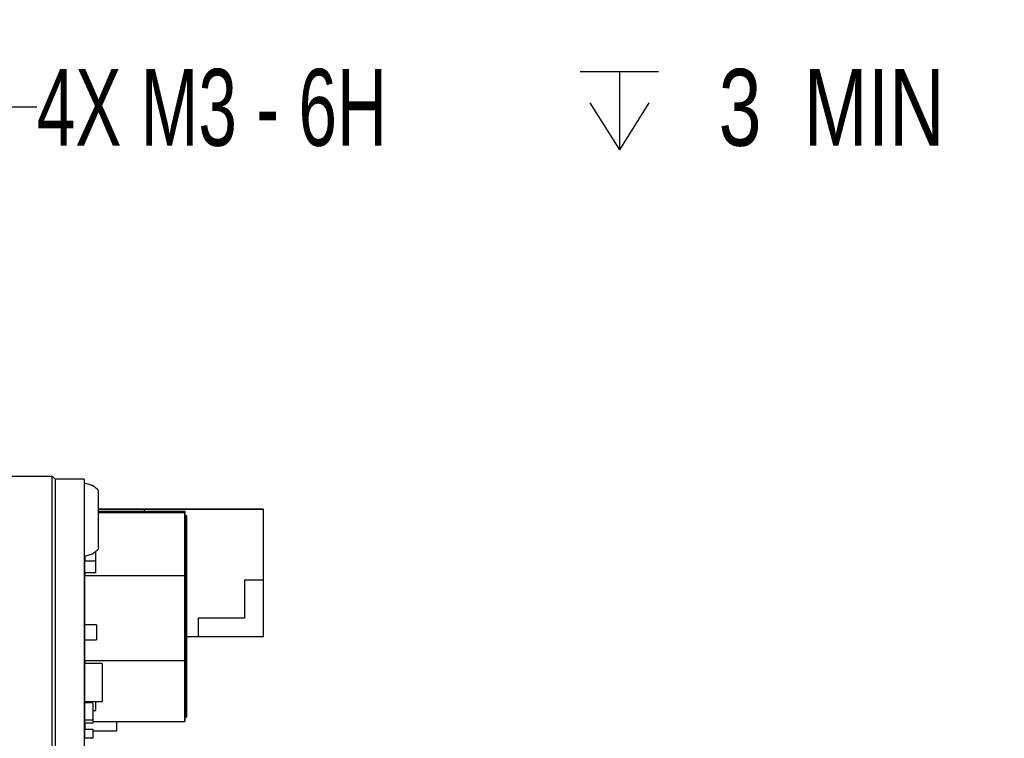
# Paper-space layout 'RJ45 body' of a CAD drawing. Header units: millimetres. Extents: x 5 to 274, y 4 to 211.
# Tile 8 of 21: x 131 to 165, y 117 to 142. Entities that reach past the tile are written whole.
import ezdxf

# ---------------------------------------------------------------- set-up
doc = ezdxf.new("R2010")
doc.units = ezdxf.units.MM
doc.layers.add('DIMENSIONS', color=8, linetype='Continuous')
doc.styles.add('SLDTEXTSTYLE0', font='TXT', dxfattribs={"width": 0.75})
doc.styles.add('SLDTEXTSTYLE5', font='TXT', dxfattribs={"width": 0.675})
doc.dimstyles.new('SLDDIMSTYLE9', dxfattribs={"dimtxt": 2.645833, "dimasz": 3.302, "dimexe": 0, "dimexo": 0.0625, "dimgap": 0.661458, "dimtad": 0, "dimtih": 1, "dimtoh": 1, "dimdec": 6, "dimrnd": 1e-09, "dimzin": 12, "dimdsep": 46, "dimtxsty": 'SLDTEXTSTYLE0', "dimsah": 1, "dimcen": 0, "dimadec": 0, "dimazin": 3, "dimtfac": 1, "dimtofl": 0, "dimtmove": 0, "dimatfit": 3, "dimfxl": 1, "dimfrac": 2, "dimtolj": 1, "dimtzin": 12, "dimarcsym": 0})

# ---------------------------------------------------------------- blocks, each defined once
blk = doc.blocks.new('SW_SYMBOL_HOLE_DEPTH')
at = {"layer": 'DIMENSIONS', "color": 0}
for p, q in [((0, 875), (800, 875)), ((400, 875), (400, 75)), ((100, 555), (400, 75)), ((700, 555), (400, 75))]:
    blk.add_line(p, q, dxfattribs=at)
blk = doc.blocks.new('_D_24')
at = {"layer": 'DIMENSIONS'}
for p, q in [((119.366, 145.197), (130.36, 139.192)), ((130.36, 139.192), (131.917, 139.192))]:
    blk.add_line(p, q, dxfattribs=at)
blk.add_solid([(119.366, 145.197), (122.02, 143.169), (122.507, 144.06)], dxfattribs=at)
at = {"layer": 'DIMENSIONS', "xscale": 0.0033796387, "yscale": 0.0033796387, "zscale": 0.0033796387}
blk.add_blockref('SW_SYMBOL_HOLE_DEPTH', (150.654, 137.457), dxfattribs=at)
at = {"layer": 'DIMENSIONS', "attachment_point": 1}
for s, insert, char_height, style in [('4X M3 - 6H', (131.917, 140.501), 2.6458, 'SLDTEXTSTYLE5'), ('3', (155.429, 140.501), 2.646, 'SLDTEXTSTYLE0'), ('MIN', (158.359, 140.501), 2.6458, 'SLDTEXTSTYLE0')]:
    blk.add_mtext(s, dxfattribs=dict(at, insert=insert, char_height=char_height, style=style))

psp = doc.layouts.new('RJ45 body')

# ---------------------------------------------------------------- linework, layer by layer
at = {"color": 7, "linetype": 'Continuous', "lineweight": 25}
for p, q in [((128.4491738, 126.4718718), (132.4491738, 126.4718718)), ((132.4491738, 125.4718718), (132.4491738, 126.4718718)), ((132.4491738, 126.4718718), (132.5491738, 126.3718718)), ((132.5491738, 126.3718718), (132.5491738, 125.4718718)), ((133.5491738, 126.3718718), (132.5491738, 126.3718718)), ((133.5491738, 126.3718718), (133.5491738, 125.4718718)), ((134.0491738, 123.9718718), (134.0491738, 125.9718718)), ((132.4491738, 99.4718718), (132.4491738, 125.4718718)), ((132.5491738, 125.4718718), (132.5491738, 99.4718718)), ((133.5491738, 125.4718718), (133.5491738, 99.4718718)), ((135.6291765, 125.3323924), (134.0491738, 125.3323923)), ((134.0491738, 125.3323919), (135.6291765, 125.332392)), ((135.6291765, 125.322392), (134.0491738, 125.3223919)), ((134.0491738, 125.2675872), (137.0291793, 125.2675871)), ((139.7291765, 125.3323926), (135.6291765, 125.3323924)), ((135.6291765, 125.3323924), (135.6291765, 125.3323924)), ((135.6291765, 125.332392), (139.7291765, 125.3323921)), ((135.6291765, 125.2675871), (135.6291765, 125.332392)), ((135.6291765, 125.332392), (135.6291765, 125.332392)), ((137.0291793, 125.2675871), (137.0291792, 125.2162208)), ((137.0291793, 123.1632317), (137.0291793, 125.2675871)), ((139.7291765, 125.3323921), (139.7291765, 125.3323926)), ((139.7291765, 125.3323921), (139.7291766, 122.8823921)), ((134.0491738, 125.2162209), (137.0291792, 125.2162208)), ((137.0291792, 125.2162208), (137.029179, 123.0362658)), ((137.029179, 122.9555096), (137.0291792, 125.0671636)), ((137.0291792, 125.0671636), (137.0291793, 125.1163705)), ((137.0791792, 125.0671636), (137.0291792, 125.0671636)), ((137.0291793, 125.1163705), (137.0791793, 125.1163705)), ((137.0791792, 125.0671636), (137.079179, 122.9555096)), ((137.0791793, 125.1163705), (137.0791792, 125.0671636)), ((137.0791793, 123.1216121), (137.0791793, 125.1163705)), ((133.5791766, 123.7249386), (133.5791766, 123.5374601)), ((133.959179, 123.1459923), (133.9591791, 123.8859109)), ((133.5791793, 123.1459923), (133.5791793, 123.5374601)), ((133.9591793, 123.5374601), (133.5791793, 123.5374601)), ((133.959179, 123.1459923), (133.579179, 123.1459923)), ((133.579179, 123.1459923), (133.579179, 123.0362659)), ((137.029179, 123.0362658), (133.579179, 123.0362659)), ((133.579179, 121.3533733), (133.579179, 123.0362659)), ((137.029179, 123.0362658), (137.0291789, 120.1252866)), ((137.0291789, 120.1669062), (137.029179, 122.9555096)), ((137.029179, 122.9555096), (137.079179, 122.9555096)), ((137.0291792, 120.2522525), (137.0291793, 123.1632317)), ((137.079179, 122.9555096), (137.0791789, 120.1669062)), ((137.0791791, 123.17044), (137.0791791, 123.1584501)), ((137.0791791, 123.1198594), (137.0791791, 122.8120471)), ((137.0791792, 120.3330087), (137.0791793, 123.1216121)), ((139.7291766, 122.8823921), (139.0791766, 122.8823921)), ((139.0791766, 122.8823921), (139.0791767, 121.5823921)), ((139.7291766, 122.8823922), (139.7291767, 120.9323922)), ((137.0791792, 121.8683063), (137.0791792, 122.2547109)), ((137.0791792, 121.6803279), (137.0791791, 121.0524735)), ((137.0791791, 121.0761413), (137.0791791, 121.6029293)), ((139.0791767, 121.5823921), (137.4791767, 121.582392)), ((137.4791767, 121.582392), (137.4791767, 120.932392)), ((133.9791783, 121.3533733), (133.5791791, 121.3533733)), ((133.5791791, 120.8293738), (133.5791791, 121.3533733)), ((133.9791783, 121.3533733), (133.9791783, 120.8293738)), ((137.0791791, 121.0186348), (137.0791791, 120.3907805)), ((137.0791791, 120.4144482), (137.0791791, 120.9412362)), ((137.4791767, 120.932392), (137.0791791, 120.932392)), ((137.0791791, 120.251991), (137.0791791, 120.907971)), ((137.0791791, 120.8906563), (137.0791791, 120.3317897)), ((139.7291767, 120.9323922), (137.4791767, 120.9323921)), ((133.5791789, 120.1252867), (133.579179, 120.8293738)), ((133.5791791, 120.8293738), (133.9791783, 120.8293738)), ((137.029179, 118.0722975), (137.0291792, 120.2522525)), ((137.079179, 118.2213547), (137.0791792, 120.3330087)), ((137.079179, 119.7527552), (137.0791791, 120.2795431)), ((137.0791791, 120.3569417), (137.0791791, 119.7290874)), ((137.0791791, 119.5902979), (137.0791791, 120.246278)), ((137.0791791, 120.2289632), (137.0791791, 119.6700966)), ((133.5691785, 119.8521776), (133.5691785, 119.6621776)), ((133.5791789, 120.1252867), (133.5791789, 120.0118737)), ((133.5791789, 120.1252867), (137.0291789, 120.1252866)), ((133.5791791, 118.7118738), (133.5791791, 120.0118737)), ((134.1791779, 120.0118737), (133.5791791, 120.0118737)), ((134.1791779, 120.0118737), (134.1791779, 118.7118738)), ((137.0291789, 118.1721478), (137.0291789, 120.1669062)), ((137.0291789, 120.1669062), (137.0791789, 120.1669062)), ((137.0291789, 120.1252866), (137.0291789, 118.0209312)), ((137.0791789, 120.1669062), (137.0791789, 118.1721478)), ((133.5691785, 119.6621776), (133.5691785, 119.5670391)), ((133.5691785, 119.6621776), (133.5791785, 119.6621776)), ((133.5691785, 119.5670391), (133.5691785, 119.5187793)), ((133.5691785, 119.5670391), (133.5791785, 119.5670391)), ((133.5691785, 119.5187793), (133.5791785, 119.5187793)), ((137.079179, 118.9286048), (137.079179, 119.5845849)), ((137.079179, 119.5672701), (137.079179, 119.0084036)), ((133.5691785, 119.1021433), (133.5691785, 119.0621777)), ((133.5791785, 119.1021433), (133.5691785, 119.1021433)), ((133.5691785, 119.0621776), (133.5691785, 119.0621777)), ((133.5691785, 119.0621777), (133.5791785, 119.0621777)), ((133.5691785, 119.0621776), (133.5691785, 118.8721776)), ((133.5791785, 119.0621776), (133.5691785, 119.0621776)), ((133.5691785, 118.8721776), (133.5691785, 118.651786)), ((133.5591792, 118.6217869), (133.5591792, 118.1217869)), ((133.5591792, 118.1217868), (133.5591792, 118.6217868)), ((133.579179, 118.7118738), (133.579179, 118.6617867)), ((133.5791791, 118.7118738), (134.1791779, 118.7118738)), ((133.6091792, 118.6717869), (133.8091792, 118.6717869)), ((133.8091792, 118.6717868), (133.6091792, 118.6717868)), ((133.8576863, 118.6339136), (133.8576863, 118.6339137)), ((133.8591792, 118.1217868), (133.8591792, 118.6217868)), ((133.9591789, 118.3951596), (133.9591789, 118.7118738)), ((133.8591788, 118.2619585), (133.8691788, 118.2619585)), ((133.8591792, 118.3951596), (133.9591789, 118.3951596)), ((133.8691788, 117.9819585), (133.8691788, 118.2619585)), ((137.0291789, 118.1721478), (137.0791789, 118.1721478)), ((137.0791789, 118.1721478), (137.079179, 118.2213547)), ((133.560672, 118.1096601), (133.560672, 118.10966)), ((133.5691788, 118.0917874), (133.5691788, 117.9819585)), ((133.5791788, 117.9819585), (133.5691788, 117.9819585)), ((133.5791788, 117.9819585), (133.5791788, 117.9719585)), ((133.5791788, 117.9719585), (133.8591788, 117.9719585)), ((133.5791791, 117.9719585), (133.5791791, 117.7519581)), ((133.6091792, 118.0717868), (133.8091792, 118.0717868)), ((133.8591788, 117.9819585), (133.8691788, 117.9819585)), ((133.8591788, 117.9719585), (133.8591788, 117.9819585)), ((133.8691788, 118.0209313), (137.0291789, 118.0209312)), ((134.6791795, 117.6997536), (134.6791795, 118.0209313)), ((137.0291789, 118.0209312), (137.029179, 118.0722975)), ((133.5591792, 117.5017978), (133.5591792, 117.7017978)), ((133.5691788, 117.7419581), (133.5691788, 117.4619581)), ((133.5791788, 117.7419581), (133.5691788, 117.7419581)), ((133.5791788, 117.4619581), (133.5691788, 117.4619581)), ((133.5791788, 117.7519581), (133.8591788, 117.7519581)), ((133.5791788, 117.7419581), (133.5791788, 117.7519581)), ((133.5791788, 117.4619581), (133.5791788, 117.4519581)), ((133.8591788, 117.7419581), (133.8591788, 117.7519581)), ((133.8591788, 117.7419581), (133.8691788, 117.7419581)), ((133.8591788, 117.4619581), (133.8691788, 117.4619581)), ((133.8591788, 117.4519581), (133.8591788, 117.4619581)), ((133.8691788, 117.4619581), (133.8691788, 117.7419581)), ((133.8691788, 117.6997536), (134.6791795, 117.6997536)), ((133.5791788, 117.4519581), (133.8591788, 117.4519581)), ((133.6091792, 117.4517978), (133.6051796, 117.4519581)), ((133.6091792, 117.4517978), (133.8091792, 117.4517978)), ((133.8131789, 117.4519581), (133.8091792, 117.4517978))]:
    psp.add_line(p, q, dxfattribs=at)
at = {"color": 7, "linetype": 'Continuous', "lineweight": 25, "flags": 128}
psp.add_lwpolyline([(133.5591792, 118.1217869), (133.5601399, 118.1120324), (133.560672, 118.1096601)], dxfattribs=at)
at = {"color": 7, "linetype": 'Continuous', "lineweight": 25}
for centre, radius, start, end in [((133.4879263, 125.4743768), 0.75, 41.55407748, 85.31582017), ((133.4879263, 124.4693668), 0.75, 274.68417983, 318.44592252), ((133.5791785, 119.8521777), 0.01, 90, 180), ((133.5791785, 119.8521776), 0.01, 90, 180), ((133.5791785, 119.1021433), 0.01, 90, 180), ((133.5791785, 119.1021433), 0.01, 90, 180), ((133.5791785, 118.8721776), 0.01, 180, 270), ((133.6091792, 118.6217869), 0.05, 90, 179.9999975), ((133.6091792, 118.6217868), 0.05, 90, 179.9999975), ((133.8091792, 118.6217869), 0.05, 14.03626369, 90), ((133.8091792, 118.6217868), 0.05, 359.9999975, 90), ((133.8591788, 118.2619585), 0.01, 0, 90), ((133.8591788, 118.2619585), 0.01, 0, 90), ((133.6091792, 118.1217868), 0.05, 179.9999975, 270), ((133.5791788, 117.9819585), 0.01, 180, 270), ((133.8091792, 118.1217868), 0.05, 270, 0.0000025), ((133.8591788, 117.9819585), 0.01, 270, 0), ((133.6091792, 117.7017978), 0.05, 143.13086103, 179.9999975), ((133.6091792, 117.7017979), 0.05, 143.13086103, 179.9999975), ((133.6091792, 117.5017978), 0.05, 179.9999975, 216.86915566), ((133.5791788, 117.7419581), 0.01, 90, 180), ((133.5791788, 117.7419581), 0.01, 90, 180), ((133.5791788, 117.4619581), 0.01, 180, 270), ((133.8591788, 117.7419581), 0.01, 0, 90), ((133.8591788, 117.7419581), 0.01, 0, 90), ((133.8591788, 117.4619581), 0.01, 270, 0)]:
    psp.add_arc(centre, radius, start, end, dxfattribs=at)
for points, knots in [([(137.0791791, 123.8887507), (137.0791791, 123.8890204), (137.0791791, 123.8903688), (137.0791791, 123.8927198), (137.0791791, 123.8957119), (137.0791791, 123.8985555), (137.0791791, 123.9012517), (137.0791791, 123.9038), (137.0791791, 123.9062004), (137.0791791, 123.9084531), (137.0791791, 123.9105581), (137.0791791, 123.912516), (137.0791791, 123.914327), (137.0791791, 123.9159918), (137.0791791, 123.9175111), (137.0791791, 123.9188855), (137.0791791, 123.9201159), (137.0791791, 123.9212032), (137.0791791, 123.9221484), (137.0791791, 123.9229525), (137.0791791, 123.9236167), (137.0791791, 123.924142), (137.0791791, 123.9245298), (137.0791791, 123.9247812), (137.0791791, 123.9248975), (137.0791791, 123.92488), (137.0791791, 123.9247301), (137.0791791, 123.924449), (137.0791791, 123.9240382), (137.0791791, 123.9234991), (137.0791791, 123.9226109), (137.0791791, 123.9214714), (137.0791791, 123.9200864), (137.0791791, 123.9189263), (137.0791791, 123.9176461), (137.0791791, 123.9162474), (137.0791791, 123.9147313), (137.0791791, 123.9130994), (137.0791791, 123.9113528), (137.0791791, 123.9094931), (137.0791791, 123.9075214), (137.0791791, 123.9054391), (137.0791791, 123.9032475), (137.0791791, 123.9009478), (137.0791791, 123.8985413), (137.0791791, 123.8951919), (137.0791791, 123.8916335), (137.0791791, 123.8878714), (137.0791791, 123.8849491), (137.0791791, 123.8819271), (137.0791791, 123.8788067), (137.0791791, 123.8755889), (137.0791791, 123.8722748), (137.0791791, 123.8688655), (137.0791791, 123.865362), (137.0791791, 123.8605665), (137.0791791, 123.8555867), (137.0791791, 123.8504271), (137.0791791, 123.8464685), (137.0791791, 123.8424219), (137.0791791, 123.8382883), (137.0791791, 123.8340686), (137.0791791, 123.8297638), (137.0791791, 123.8239117), (137.0791791, 123.8178927), (137.0791791, 123.8117119), (137.0791791, 123.806994), (137.0791791, 123.7998089), (137.0791791, 123.7940017), (137.0791791, 123.7898535)], [0, 0, 0, 0, 0.0034841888, 0.0174215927, 0.0313589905, 0.0452963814, 0.0592337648, 0.0731711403, 0.0871085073, 0.1010458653, 0.1149832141, 0.1289205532, 0.1428578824, 0.1567952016, 0.1707325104, 0.1846698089, 0.1986070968, 0.2125443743, 0.2264816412, 0.2404188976, 0.2543561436, 0.2682933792, 0.2822306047, 0.29616782, 0.3101050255, 0.3240422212, 0.3379794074, 0.3519165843, 0.3658537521, 0.379790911, 0.3937280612, 0.4216049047, 0.4355420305, 0.4494791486, 0.4634162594, 0.477353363, 0.4912904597, 0.5052275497, 0.5191646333, 0.5331017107, 0.5470387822, 0.560975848, 0.5749129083, 0.5888499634, 0.6027870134, 0.6167240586, 0.6446001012, 0.6585371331, 0.672474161, 0.686411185, 0.7003482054, 0.7142852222, 0.7282222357, 0.7421592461, 0.7560962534, 0.7700332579, 0.7979089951, 0.8118459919, 0.8257829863, 0.8397199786, 0.8536569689, 0.8675939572, 0.8815309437, 0.8954679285, 0.9233435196, 0.9372804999, 0.9512174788, 0.9651544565, 1, 1, 1, 1]), ([(137.0791791, 122.3847286), (137.0791791, 122.3853343), (137.0791791, 122.3883628), (137.0791791, 122.4011209), (137.0791791, 122.4232091), (137.0791791, 122.448081), (137.0791791, 122.4731622), (137.0791791, 122.4933846), (137.0791791, 122.5188301), (137.0791791, 122.5393131), (137.0791791, 122.5650516), (137.0791791, 122.5857446), (137.0791791, 122.61172), (137.0791791, 122.632583), (137.0791791, 122.6587498), (137.0791791, 122.67975), (137.0791791, 122.7060706), (137.0791791, 122.7271803), (137.0791791, 122.7536225), (137.0791791, 122.7801165), (137.0791791, 122.8066666), (137.0791791, 122.8332499), (137.0791791, 122.8598634), (137.0791791, 122.8865057), (137.0791791, 122.9131614), (137.0791791, 122.9398277), (137.0791791, 122.9664971), (137.0791791, 122.9931605), (137.0791791, 123.0144841), (137.0791791, 123.0411205), (137.0791791, 123.0677359), (137.0791791, 123.094311), (137.0791791, 123.1208461), (137.0791791, 123.1473378), (137.0791791, 123.1737575), (137.0791791, 123.2001118), (137.0791791, 123.2263964), (137.0791791, 123.2525712), (137.0791791, 123.2786496), (137.0791791, 123.3046265), (137.0791791, 123.3304468), (137.0791791, 123.3561324), (137.0791791, 123.3816764), (137.0791791, 123.4070052), (137.0791791, 123.4321506), (137.0791791, 123.4521131), (137.0791791, 123.4768477), (137.0791791, 123.5013534), (137.0791791, 123.5255156), (137.0791791, 123.5493882), (137.0791791, 123.5682443), (137.0791791, 123.5914743), (137.0791791, 123.6097746), (137.0791791, 123.6322529), (137.0791791, 123.6499048), (137.0791791, 123.67151), (137.0791791, 123.6926376), (137.0791791, 123.7130643), (137.0791791, 123.7329164), (137.0791791, 123.7483228), (137.0791791, 123.7669343), (137.0791791, 123.7812916), (137.0791791, 123.7985224), (137.0791791, 123.8117211), (137.0791791, 123.8274396), (137.0791791, 123.8393853), (137.0791791, 123.8534678), (137.0791791, 123.8698883), (137.0791791, 123.88159), (137.0791791, 123.8887507)], [0, 0, 0, 0, 0.00118159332, 0.00590801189, 0.02481633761, 0.04372424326, 0.05317725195, 0.07208469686, 0.08153765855, 0.10044478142, 0.10989770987, 0.12880460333, 0.13825750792, 0.15716423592, 0.16661712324, 0.1855237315, 0.19497660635, 0.21388312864, 0.22333599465, 0.24224245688, 0.26114889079, 0.27060174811, 0.2895081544, 0.30841455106, 0.31786740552, 0.33677379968, 0.35568019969, 0.36513305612, 0.38403947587, 0.39349233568, 0.4123987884, 0.43130527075, 0.44075814, 0.45966467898, 0.47857126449, 0.4880241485, 0.50693081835, 0.52583755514, 0.53529046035, 0.55419731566, 0.57310426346, 0.58255719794, 0.60146430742, 0.62037154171, 0.62982451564, 0.64873196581, 0.65818496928, 0.67709267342, 0.69600056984, 0.7054536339, 0.72436185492, 0.73381496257, 0.75272355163, 0.7621767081, 0.78108570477, 0.79053891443, 0.80944834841, 0.82835808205, 0.83781138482, 0.8567215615, 0.86617491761, 0.88508550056, 0.89453890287, 0.91344981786, 0.92290325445, 0.94181439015, 0.95126784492, 0.97017906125, 1, 1, 1, 1]), ([(137.0791791, 123.7898535), (137.0791791, 123.7894339), (137.0791791, 123.7873361), (137.0791791, 123.7835202), (137.0791791, 123.7783594), (137.0791791, 123.7713785), (137.0791791, 123.7642509), (137.0791791, 123.7569807), (137.0791791, 123.7514578), (137.0791791, 123.7458652), (137.0791791, 123.7383169), (137.0791791, 123.7306328), (137.0791791, 123.7228173), (137.0791791, 123.7168909), (137.0791791, 123.7109006), (137.0791791, 123.7048472), (137.0791791, 123.696693), (137.0791791, 123.6884161), (137.0791791, 123.6800209), (137.0791791, 123.6736663), (137.0791791, 123.6672542), (137.0791791, 123.6586294), (137.0791791, 123.6498932), (137.0791791, 123.6410502), (137.0791791, 123.6343655), (137.0791791, 123.6253835), (137.0791791, 123.6162999), (137.0791791, 123.6071194), (137.0791791, 123.6001865), (137.0791791, 123.5908803), (137.0791791, 123.5814824), (137.0791791, 123.5719977), (137.0791791, 123.5648418), (137.0791791, 123.555245), (137.0791791, 123.5455669), (137.0791791, 123.5358124), (137.0791791, 123.5284593), (137.0791791, 123.5186067), (137.0791791, 123.5086832), (137.0791791, 123.4986939), (137.0791791, 123.488662), (137.0791791, 123.4785677), (137.0791791, 123.4684163), (137.0791791, 123.4607751), (137.0791791, 123.4505512), (137.0791791, 123.4402757), (137.0791791, 123.4299537), (137.0791791, 123.4196018), (137.0791791, 123.4092069), (137.0791791, 123.398774), (137.0791791, 123.3883169), (137.0791791, 123.3778251), (137.0791791, 123.3646732), (137.0791791, 123.3541232), (137.0791791, 123.3435497), (137.0791791, 123.3329614), (137.0791791, 123.3223526), (137.0791791, 123.3090718), (137.0791791, 123.2984325), (137.0791791, 123.287783), (137.0791791, 123.2771277), (137.0791791, 123.266465), (137.0791791, 123.2531326), (137.0791791, 123.2424647), (137.0791791, 123.2291321), (137.0791791, 123.2184688), (137.0791791, 123.2051483), (137.0791791, 123.1900142), (137.0791791, 123.1775704), (137.0791791, 123.17044)], [0, 0, 0, 0, 0.0028756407, 0.0143784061, 0.0258811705, 0.0373839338, 0.0603907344, 0.0718934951, 0.0833962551, 0.0948990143, 0.1064017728, 0.1294085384, 0.1409112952, 0.1524140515, 0.1639168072, 0.1754195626, 0.1869223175, 0.2099290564, 0.2214318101, 0.2329345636, 0.2444373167, 0.2559400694, 0.2789467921, 0.290449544, 0.3019522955, 0.3134550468, 0.3364617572, 0.3479645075, 0.3594672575, 0.3709700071, 0.3939767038, 0.4054794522, 0.4169822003, 0.4284849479, 0.4514916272, 0.4629943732, 0.4744971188, 0.4859998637, 0.5090065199, 0.5205092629, 0.532012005, 0.5550186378, 0.5665213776, 0.5780241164, 0.5895268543, 0.6125334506, 0.6240361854, 0.6355389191, 0.6585454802, 0.6700482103, 0.6815509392, 0.7045574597, 0.7160601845, 0.7390666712, 0.7505693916, 0.7620721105, 0.785078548, 0.796581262, 0.8195876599, 0.8310903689, 0.842593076, 0.865599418, 0.8771021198, 0.9001084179, 0.9116111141, 0.9346173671, 0.9461200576, 0.9691262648, 1, 1, 1, 1]), ([(137.0791791, 123.1584501), (137.0791791, 123.1591092), (137.0791791, 123.1624051), (137.0791791, 123.1709883), (137.0791791, 123.1842335), (137.0791791, 123.1975202), (137.0791791, 123.208166), (137.0791791, 123.218821), (137.0791791, 123.2294867), (137.0791791, 123.2428215), (137.0791791, 123.253489), (137.0791791, 123.2641474), (137.0791791, 123.2747979), (137.0791791, 123.2854333), (137.0791791, 123.2986978), (137.0791791, 123.3092828), (137.0791791, 123.3198321), (137.0791791, 123.3303553), (137.0791791, 123.3408362), (137.0791791, 123.3512646), (137.0791791, 123.3616556), (137.0791791, 123.3719868), (137.0791791, 123.3822469), (137.0791791, 123.3924569), (137.0791791, 123.4025873), (137.0791791, 123.4126255), (137.0791791, 123.4225989), (137.0791791, 123.4324697), (137.0791791, 123.4422233), (137.0791791, 123.4518946), (137.0791791, 123.4614362), (137.0791791, 123.4708302), (137.0791791, 123.4777979), (137.0791791, 123.4869793), (137.0791791, 123.4959886), (137.0791791, 123.504803), (137.0791791, 123.511311), (137.0791791, 123.5177109), (137.0791791, 123.5260926), (137.0791791, 123.5342346), (137.0791791, 123.5421068), (137.0791791, 123.5478689), (137.0791791, 123.5534819), (137.0791791, 123.5589379), (137.0791791, 123.5642287), (137.0791791, 123.5710525), (137.0791791, 123.5775135), (137.0791791, 123.5835726), (137.0791791, 123.5879074), (137.0791791, 123.5920243), (137.0791791, 123.5959145), (137.0791791, 123.5995694), (137.0791791, 123.6029808), (137.0791791, 123.6071947), (137.0791791, 123.610892), (137.0791791, 123.6140449), (137.0791791, 123.6161332), (137.0791791, 123.6179414), (137.0791791, 123.6194667), (137.0791791, 123.6207075), (137.0791791, 123.6219818), (137.0791791, 123.6226862), (137.0791791, 123.622829), (137.0791791, 123.6226597), (137.0791791, 123.6222183), (137.0791791, 123.6212765), (137.0791791, 123.6198032), (137.0791791, 123.6171528), (137.0791791, 123.6148273), (137.0791791, 123.61317)], [0, 0, 0, 0, 0.0029500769, 0.0147507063, 0.0383540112, 0.0619572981, 0.0737579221, 0.0855585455, 0.1091618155, 0.1209624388, 0.1445657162, 0.1563663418, 0.1681669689, 0.1917702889, 0.2035709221, 0.2271743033, 0.2389749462, 0.2507755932, 0.2743791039, 0.2861797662, 0.2979804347, 0.3215841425, 0.3333848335, 0.3451855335, 0.3687895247, 0.3805902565, 0.3923910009, 0.4159953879, 0.4277961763, 0.4395969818, 0.4632019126, 0.4750027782, 0.486803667, 0.4986045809, 0.5222104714, 0.5340114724, 0.5458125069, 0.5576135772, 0.5694146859, 0.5930222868, 0.6048235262, 0.6166248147, 0.6284261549, 0.6402275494, 0.6520290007, 0.663830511, 0.6874415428, 0.69924324, 0.711045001, 0.7228468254, 0.7346487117, 0.7464506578, 0.7582526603, 0.7700547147, 0.7936699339, 0.8054721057, 0.8172743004, 0.8290765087, 0.8408787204, 0.8526809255, 0.8644831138, 0.8880986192, 0.8999006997, 0.9117027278, 0.9235046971, 0.9353066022, 0.9589194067, 0.9707210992, 1, 1, 1, 1]), ([(137.0791791, 123.61317), (137.0791791, 123.6129892), (137.0791791, 123.6120854), (137.0791791, 123.609558), (137.0791791, 123.6050938), (137.0791791, 123.598815), (137.0791791, 123.5916553), (137.0791791, 123.5849899), (137.0791791, 123.5778348), (137.0791791, 123.5702047), (137.0791791, 123.5619909), (137.0791791, 123.553378), (137.0791791, 123.544382), (137.0791791, 123.5349243), (137.0791791, 123.5251558), (137.0791791, 123.5150903), (137.0791791, 123.5025874), (137.0791791, 123.4897046), (137.0791791, 123.4786861), (137.0791791, 123.4674789), (137.0791791, 123.4560919), (137.0791791, 123.4421716), (137.0791791, 123.4280226), (137.0791791, 123.4136693), (137.0791791, 123.399133), (137.0791791, 123.3844329), (137.0791791, 123.3695858), (137.0791791, 123.3546069), (137.0791791, 123.3395096), (137.0791791, 123.3243059), (137.0791791, 123.3090065), (137.0791791, 123.2936209), (137.0791791, 123.2781579), (137.0791791, 123.2626252), (137.0791791, 123.2470298), (137.0791791, 123.2313781), (137.0791791, 123.2104411), (137.0791791, 123.1894125), (137.0791791, 123.1683135), (137.0791791, 123.1524579), (137.0791791, 123.1365743), (137.0791791, 123.1206661), (137.0791791, 123.1047367), (137.0791791, 123.0834728), (137.0791791, 123.0621775), (137.0791791, 123.0408635), (137.0791791, 123.0248709), (137.0791791, 123.0088734), (137.0791791, 122.9928732), (137.0791791, 122.9715388), (137.0791791, 122.9502071), (137.0791791, 122.9288888), (137.0791791, 122.9129087), (137.0791791, 122.8969391), (137.0791791, 122.8809823), (137.0791791, 122.859726), (137.0791791, 122.8385033), (137.0791791, 122.8173255), (137.0791791, 122.8014669), (137.0791791, 122.7856354), (137.0791791, 122.7698338), (137.0791791, 122.7488082), (137.0791791, 122.7278532), (137.0791791, 122.7069844), (137.0791791, 122.6913797), (137.0791791, 122.6758249), (137.0791791, 122.6603269), (137.0791791, 122.6371324), (137.0791791, 122.6192778), (137.0791791, 122.6065174)], [0, 0, 0, 0, 0.00178224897, 0.0089120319, 0.02317666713, 0.03744123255, 0.05170560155, 0.06596966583, 0.0730993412, 0.08736280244, 0.10162580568, 0.10875533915, 0.1230176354, 0.13727947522, 0.14440886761, 0.15867007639, 0.17293090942, 0.18719140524, 0.2014516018, 0.2085808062, 0.22284062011, 0.23710021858, 0.25135962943, 0.26561887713, 0.27987798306, 0.29413696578, 0.30839584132, 0.32265462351, 0.33691332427, 0.35117195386, 0.36543052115, 0.37968903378, 0.39394749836, 0.40820592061, 0.42246430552, 0.43672265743, 0.45098098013, 0.47949996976, 0.49375822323, 0.50801645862, 0.52227467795, 0.53653288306, 0.55079107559, 0.565049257, 0.59356728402, 0.60782543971, 0.62208358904, 0.63634173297, 0.65059987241, 0.66485800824, 0.69337574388, 0.70763387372, 0.72189200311, 0.73615013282, 0.75040826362, 0.76466639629, 0.79318416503, 0.80744230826, 0.82170045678, 0.83595861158, 0.85021677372, 0.86447494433, 0.89299309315, 0.90725129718, 0.9215095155, 0.93576774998, 0.95002600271, 0.96428427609, 1, 1, 1, 1]), ([(137.0791791, 122.1811678), (137.0791791, 122.1815903), (137.0791791, 122.183703), (137.0791791, 122.1893178), (137.0791791, 122.196515), (137.0791791, 122.2039581), (137.0791791, 122.2115508), (137.0791791, 122.2193514), (137.0791791, 122.2273282), (137.0791791, 122.2354146), (137.0791791, 122.2436544), (137.0791791, 122.2541202), (137.0791791, 122.2626179), (137.0791791, 122.2733773), (137.0791791, 122.2842665), (137.0791791, 122.2953098), (137.0791791, 122.3064566), (137.0791791, 122.3177021), (137.0791791, 122.3290667), (137.0791791, 122.3405124), (137.0791791, 122.352036), (137.0791791, 122.3659784), (137.0791791, 122.3800258), (137.0791791, 122.3918129), (137.0791791, 122.4036564), (137.0791791, 122.4155544), (137.0791791, 122.4299133), (137.0791791, 122.4443483), (137.0791791, 122.4588548), (137.0791791, 122.4734286), (137.0791791, 122.488066), (137.0791791, 122.5027635), (137.0791791, 122.5175182), (137.0791791, 122.5323272), (137.0791791, 122.547188), (137.0791791, 122.5620983), (137.0791791, 122.5770558), (137.0791791, 122.5920587), (137.0791791, 122.6071051), (137.0791791, 122.6221933), (137.0791791, 122.6373219), (137.0791791, 122.6524893), (137.0791791, 122.6676944), (137.0791791, 122.6829357), (137.0791791, 122.6982121), (137.0791791, 122.7135227), (137.0791791, 122.7288663), (137.0791791, 122.744242), (137.0791791, 122.7647846), (137.0791791, 122.7853883), (137.0791791, 122.8060493), (137.0791791, 122.8215729), (137.0791791, 122.8371239), (137.0791791, 122.8527016), (137.0791791, 122.8683053), (137.0791791, 122.8839344), (137.0791791, 122.8995883), (137.0791791, 122.9152664), (137.0791791, 122.930968), (137.0791791, 122.9466927), (137.0791791, 122.9624396), (137.0791791, 122.9782084), (137.0791791, 122.9992618), (137.0791791, 123.0203566), (137.0791791, 123.0414892), (137.0791791, 123.0573569), (137.0791791, 123.0732426), (137.0791791, 123.0940654), (137.0791791, 123.1096177), (137.0791791, 123.1198594)], [0, 0, 0, 0, 0.0019514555, 0.0097578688, 0.0253736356, 0.0331798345, 0.0409859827, 0.0566000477, 0.0644060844, 0.0722120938, 0.0878252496, 0.0956311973, 0.1112439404, 0.1190498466, 0.1346623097, 0.150274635, 0.1580804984, 0.1736926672, 0.1893047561, 0.1971105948, 0.2127225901, 0.2283345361, 0.243946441, 0.2595583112, 0.2673641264, 0.2829759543, 0.298587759, 0.3141995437, 0.3298113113, 0.3454230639, 0.3610348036, 0.3766465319, 0.3922582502, 0.4078699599, 0.4234816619, 0.4390933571, 0.4547050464, 0.4703167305, 0.48592841, 0.5015400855, 0.5171517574, 0.5327634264, 0.5483750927, 0.5639867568, 0.579598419, 0.5952100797, 0.6108217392, 0.6264333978, 0.6420450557, 0.6732689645, 0.6888806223, 0.7044922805, 0.7201039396, 0.7357155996, 0.751327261, 0.7669389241, 0.782550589, 0.7981622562, 0.8137739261, 0.8293855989, 0.8449972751, 0.8606089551, 0.8762206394, 0.9074448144, 0.9230565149, 0.938668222, 0.9542799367, 0.9698916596, 1, 1, 1, 1]), ([(137.0791791, 122.8120471), (137.0791791, 122.8113928), (137.0791791, 122.8081217), (137.0791791, 122.7943884), (137.0791791, 122.7761048), (137.0791791, 122.7552518), (137.0791791, 122.739634), (137.0791791, 122.7240391), (137.0791791, 122.7084682), (137.0791791, 122.6929222), (137.0791791, 122.6774024), (137.0791791, 122.6619097), (137.0791791, 122.6464455), (137.0791791, 122.6310109), (137.0791791, 122.6156071), (137.0791791, 122.6002356), (137.0791791, 122.5848977), (137.0791791, 122.5695949), (137.0791791, 122.5543286), (137.0791791, 122.5391003), (137.0791791, 122.5239118), (137.0791791, 122.5087647), (137.0791791, 122.4936607), (137.0791791, 122.4786017), (137.0791791, 122.4635895), (137.0791791, 122.4486263), (137.0791791, 122.4361994), (137.0791791, 122.4238057), (137.0791791, 122.4114459), (137.0791791, 122.3966706), (137.0791791, 122.3819542), (137.0791791, 122.3672993), (137.0791791, 122.3551402), (137.0791791, 122.343023), (137.0791791, 122.3309482), (137.0791791, 122.3165297), (137.0791791, 122.304576), (137.0791791, 122.2926706), (137.0791791, 122.2808146), (137.0791791, 122.2666696), (137.0791791, 122.2549537), (137.0791791, 122.2432937), (137.0791791, 122.2316909), (137.0791791, 122.2201674), (137.0791791, 122.2087062), (137.0791791, 122.1973083), (137.0791791, 122.1859987), (137.0791791, 122.1747582), (137.0791791, 122.1658221), (137.0791791, 122.1547255), (137.0791791, 122.1437038), (137.0791791, 122.1327864), (137.0791791, 122.1219507), (137.0791791, 122.1133486), (137.0791791, 122.102683), (137.0791791, 122.0921057), (137.0791791, 122.0816516), (137.0791791, 122.0712937), (137.0791791, 122.0630859), (137.0791791, 122.0529284), (137.0791791, 122.0448857), (137.0791791, 122.034941), (137.0791791, 122.0270737), (137.0791791, 122.0173548), (137.0791791, 122.0096737), (137.0791791, 122.000194), (137.0791791, 121.9927124), (137.0791791, 121.9812979), (137.0791791, 121.9737931), (137.0791791, 121.968083)], [0, 0, 0, 0, 0.0020932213, 0.0104661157, 0.0439582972, 0.0607041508, 0.0774500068, 0.0941958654, 0.1109417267, 0.1276875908, 0.1444334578, 0.1611793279, 0.1779252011, 0.1946710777, 0.2114169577, 0.2281628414, 0.2449087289, 0.2616546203, 0.2784005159, 0.2951464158, 0.3118923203, 0.3286382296, 0.3453841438, 0.3621300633, 0.3788759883, 0.395621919, 0.4123678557, 0.420740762, 0.4374867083, 0.4542326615, 0.4709786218, 0.4877245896, 0.5044705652, 0.5128434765, 0.5295894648, 0.5463354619, 0.5630814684, 0.5714543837, 0.5882004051, 0.6049464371, 0.6216924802, 0.6300654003, 0.6468114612, 0.6635575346, 0.6719304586, 0.6886765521, 0.7054226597, 0.7137955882, 0.7305417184, 0.7389146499, 0.7556608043, 0.7724069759, 0.7807799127, 0.7975261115, 0.8058990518, 0.8226452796, 0.8393915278, 0.8477644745, 0.8645107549, 0.8728837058, 0.8896300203, 0.8980029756, 0.9147493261, 0.9231222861, 0.9398686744, 0.9482416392, 0.9649880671, 0.9733610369, 1, 1, 1, 1]), ([(137.0791791, 122.6065174), (137.0791791, 122.605883), (137.0791791, 122.6027113), (137.0791791, 122.58941), (137.0791791, 122.5667373), (137.0791791, 122.541806), (137.0791791, 122.5170893), (137.0791791, 122.4974939), (137.0791791, 122.4732451), (137.0791791, 122.4540489), (137.0791791, 122.4350762), (137.0791791, 122.4162577), (137.0791791, 122.3976794), (137.0791791, 122.3793644), (137.0791791, 122.3612315), (137.0791791, 122.3433814), (137.0791791, 122.3258412), (137.0791791, 122.312847), (137.0791791, 122.2957436), (137.0791791, 122.2789864), (137.0791791, 122.262608), (137.0791791, 122.246491), (137.0791791, 122.2307809), (137.0791791, 122.215515), (137.0791791, 122.2042965), (137.0791791, 122.1933174), (137.0791791, 122.1790101), (137.0791791, 122.1652192), (137.0791791, 122.1519909), (137.0791791, 122.1423615), (137.0791791, 122.1330345), (137.0791791, 122.1210164), (137.0791791, 122.109648), (137.0791791, 122.0989822), (137.0791791, 122.0913459), (137.0791791, 122.0840846), (137.0791791, 122.0772104), (137.0791791, 122.0707357), (137.0791791, 122.0626505), (137.0791791, 122.0554108), (137.0791791, 122.0490649), (137.0791791, 122.044762), (137.0791791, 122.0409246), (137.0791791, 122.0375616), (137.0791791, 122.0346804), (137.0791791, 122.0322879), (137.0791791, 122.0297561), (137.0791791, 122.0282212), (137.0791791, 122.0276926), (137.0791791, 122.0277984), (137.0791791, 122.0284051), (137.0791791, 122.0295098), (137.0791791, 122.0316411), (137.0791791, 122.0347502), (137.0791791, 122.0388055), (137.0791791, 122.0423103), (137.0791791, 122.046269), (137.0791791, 122.0521384), (137.0791791, 122.0588723), (137.0791791, 122.0664183), (137.0791791, 122.0744887), (137.0791791, 122.0833217), (137.0791791, 122.0928608), (137.0791791, 122.1028536), (137.0791791, 122.1135036), (137.0791791, 122.1275663), (137.0791791, 122.1394076), (137.0791791, 122.1579369), (137.0791791, 122.1712083), (137.0791791, 122.1811678)], [0, 0, 0, 0, 0.0014767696, 0.0073838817, 0.0310145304, 0.0546452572, 0.0664597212, 0.0900905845, 0.1019050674, 0.1255360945, 0.1373506, 0.149165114, 0.1727964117, 0.1846109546, 0.1964255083, 0.2200571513, 0.2318717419, 0.2436863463, 0.2555009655, 0.2791331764, 0.2909478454, 0.302762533, 0.3263953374, 0.3382100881, 0.3500248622, 0.3618396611, 0.3736544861, 0.3972884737, 0.4091033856, 0.4209183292, 0.432733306, 0.4445483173, 0.468183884, 0.4799990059, 0.4918141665, 0.5036293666, 0.5154446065, 0.5272598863, 0.5390752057, 0.5627132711, 0.5745287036, 0.5863441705, 0.598159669, 0.6099751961, 0.6217907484, 0.6336063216, 0.6454219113, 0.669061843, 0.6808774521, 0.6926930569, 0.704508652, 0.7163242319, 0.7281397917, 0.7517790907, 0.7635945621, 0.7754099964, 0.7872253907, 0.7990407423, 0.8226781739, 0.8344933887, 0.8463085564, 0.8699444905, 0.8817595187, 0.8935745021, 0.9172089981, 0.9290238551, 0.9526573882, 0.9644721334, 1, 1, 1, 1]), ([(137.0791791, 121.968083), (137.0791791, 121.9676386), (137.0791791, 121.9654165), (137.0791791, 121.9561347), (137.0791791, 121.9440058), (137.0791791, 121.9271297), (137.0791791, 121.9107094), (137.0791791, 121.8949237), (137.0791791, 121.8796335), (137.0791791, 121.8648469), (137.0791791, 121.8507588), (137.0791791, 121.8372149), (137.0791791, 121.8242235), (137.0791791, 121.8119965), (137.0791791, 121.8003634), (137.0791791, 121.7915388), (137.0791791, 121.7811316), (137.0791791, 121.7733114), (137.0791791, 121.764189), (137.0791791, 121.7557275), (137.0791791, 121.7481732), (137.0791791, 121.7413176), (137.0791791, 121.7363983), (137.0791791, 121.730973), (137.0791791, 121.7272174), (137.0791791, 121.723269), (137.0791791, 121.7207119), (137.0791791, 121.7182805), (137.0791791, 121.7166186), (137.0791791, 121.7159958), (137.0791791, 121.7161589), (137.0791791, 121.7169201), (137.0791791, 121.7186631), (137.0791791, 121.7206914), (137.0791791, 121.7240176), (137.0791791, 121.7273107), (137.0791791, 121.7322112), (137.0791791, 121.737893), (137.0791791, 121.7446038), (137.0791791, 121.7520732), (137.0791791, 121.7586511), (137.0791791, 121.7676089), (137.0791791, 121.7772949), (137.0791791, 121.7879251), (137.0791791, 121.7992409), (137.0791791, 121.8088344), (137.0791791, 121.821477), (137.0791791, 121.8347599), (137.0791791, 121.8516813), (137.0791791, 121.8665663), (137.0791791, 121.8820109), (137.0791791, 121.8980041), (137.0791791, 121.9180289), (137.0791791, 121.935375), (137.0791791, 121.9531875), (137.0791791, 121.9714557), (137.0791791, 121.9940639), (137.0791791, 122.0173192), (137.0791791, 122.0411831), (137.0791791, 122.0656189), (137.0791791, 122.0905914), (137.0791791, 122.1160669), (137.0791791, 122.1420135), (137.0791791, 122.168401), (137.0791791, 122.1952004), (137.0791791, 122.2223854), (137.0791791, 122.2499281), (137.0791791, 122.2778131), (137.0791791, 122.3223245), (137.0791791, 122.358342), (137.0791791, 122.3847286)], [0, 0, 0, 0, 0.0010764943, 0.005382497, 0.022608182, 0.0312203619, 0.0484461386, 0.0656719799, 0.0742841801, 0.0915101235, 0.1087361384, 0.117348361, 0.1345744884, 0.1518006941, 0.1604129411, 0.1776392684, 0.1862515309, 0.203477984, 0.2120902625, 0.229316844, 0.2465435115, 0.2551558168, 0.2723826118, 0.2809949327, 0.2982218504, 0.3068341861, 0.3240612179, 0.332673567, 0.3499006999, 0.3671278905, 0.3757402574, 0.3929675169, 0.4015798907, 0.4188071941, 0.4274195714, 0.4446468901, 0.4532592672, 0.47048657, 0.4877138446, 0.4963262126, 0.5135534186, 0.5221657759, 0.5393928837, 0.556619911, 0.565232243, 0.5824591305, 0.5910714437, 0.608298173, 0.6255247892, 0.6427512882, 0.651363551, 0.6685898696, 0.685816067, 0.7030421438, 0.711654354, 0.7288802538, 0.7461060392, 0.7633317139, 0.7805572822, 0.7977827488, 0.8150081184, 0.8322333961, 0.8494585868, 0.8666836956, 0.8839087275, 0.901133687, 0.918358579, 0.9355834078, 0.9528081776, 1, 1, 1, 1]), ([(137.0791791, 120.3317897), (137.0791791, 120.3266319), (137.0791791, 120.3174553), (137.0791791, 120.2989243), (137.0791791, 120.2741321), (137.0791791, 120.2562537), (137.0791791, 120.2443239)], [0, 0, 0, 0, 0.1401693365, 0.2493849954, 0.4991360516, 1, 1, 1, 1]), ([(137.0791791, 120.2443239), (137.0791791, 120.2285163), (137.0791791, 120.2106685), (137.0791791, 120.2041941), (137.0791791, 120.2047931), (137.0791791, 120.2064923), (137.0791791, 120.2111247), (137.0791791, 120.2260823), (137.0791791, 120.2406486), (137.0791791, 120.251991)], [0, 0, 0, 0, 0.4988367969, 0.5632177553, 0.5919864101, 0.6200337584, 0.6791032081, 0.7501276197, 1, 1, 1, 1]), ([(137.0791791, 119.6700966), (137.0791791, 119.6649388), (137.0791791, 119.6557622), (137.0791791, 119.6372312), (137.0791791, 119.612439), (137.0791791, 119.5945606), (137.0791791, 119.5826308)], [0, 0, 0, 0, 0.1401693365, 0.2493849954, 0.4991360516, 1, 1, 1, 1]), ([(137.0791791, 119.5826308), (137.0791791, 119.5668232), (137.0791791, 119.5489754), (137.0791791, 119.542501), (137.0791791, 119.5431), (137.0791791, 119.5447992), (137.0791791, 119.5494316), (137.0791791, 119.5643892), (137.0791791, 119.5789555), (137.0791791, 119.5902979)], [0, 0, 0, 0, 0.4988367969, 0.5632177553, 0.59198641, 0.6200337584, 0.6791032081, 0.7501276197, 1, 1, 1, 1]), ([(137.079179, 119.0084036), (137.079179, 119.0032458), (137.079179, 118.9940692), (137.079179, 118.9755381), (137.079179, 118.950746), (137.079179, 118.9328675), (137.079179, 118.9209377)], [0, 0, 0, 0, 0.1401693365, 0.2493849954, 0.4991360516, 1, 1, 1, 1]), ([(137.079179, 118.9209377), (137.079179, 118.9051301), (137.079179, 118.8872823), (137.079179, 118.880808), (137.079179, 118.8814069), (137.079179, 118.8831061), (137.079179, 118.8877385), (137.079179, 118.9026961), (137.079179, 118.9172625), (137.079179, 118.9286048)], [0, 0, 0, 0, 0.4988367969, 0.5632177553, 0.59198641, 0.6200337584, 0.6791032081, 0.7501276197, 1, 1, 1, 1])]:
    psp.add_open_spline(points, degree=3, knots=knots, dxfattribs=at)

# ---------------------------------------------------------------- dimensions: what is measured, and where the dimension line sits
at = {"layer": 'DIMENSIONS'}
dim = psp.add_diameter_dim_2p(p1=(116.7327468, 146.6354304), p2=(119.3656008, 145.1973484), text='4X M3 - 6H {\\fGDT;x} 3\\P', dimstyle='SLDDIMSTYLE9', override={"dimpost": '<>'}, dxfattribs=at)
dim.commit()
dim.dimension.update_dxf_attribs({"geometry": '_D_24', "text_midpoint": (148.456659, 139.1920528), "dimtype": 163})

doc.saveas('drawing.dxf')
